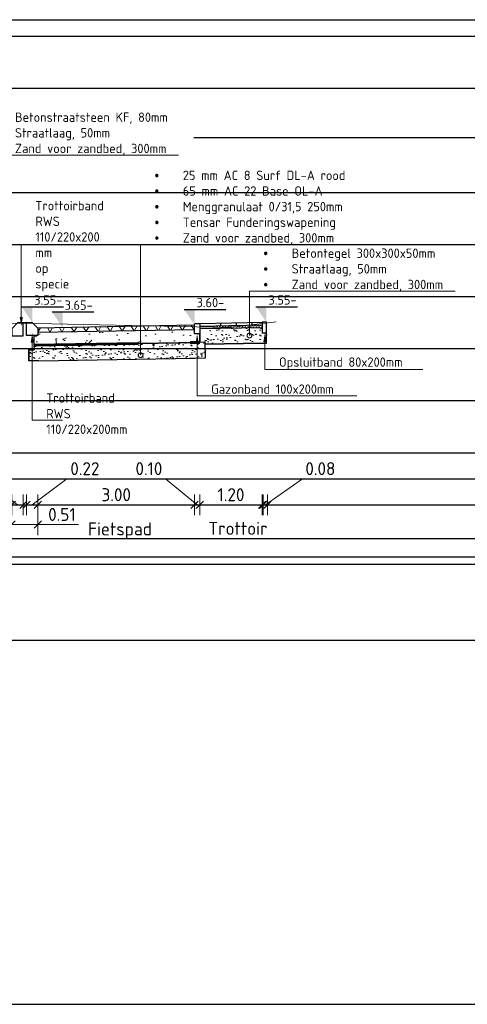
# Model space of a CAD drawing. Header units: millimetres. Extents: x 115999 to 116291, y 477119 to 477297.
# Tile 21 of 45: x 116031.85 to 116040.44, y 477235.52 to 477254.43. Entities that reach past the tile are written whole.
import ezdxf
from ezdxf import colors
from ezdxf.entities.mleader import LeaderData, LeaderLine
from ezdxf.math import Vec2, Vec3

# ---------------------------------------------------------------- set-up
doc = ezdxf.new("R2010")
doc.units = ezdxf.units.MM
doc.linetypes.add('AL-NAP_LIJN', pattern=[15.25, 12, -1.5, 0.25, -1.5])
doc.linetypes.add('DASHED', pattern=[0.75, 0.5, -0.25])
doc.layers.get('Defpoints').update_dxf_attribs({"lineweight": 25})
for name, color, linetype, lineweight in [('B-WE-GW-MAAIVELD-GD', 93, 'Continuous', 18), ('N-WE-GW-GROND_ZAND-AD', 253, 'Continuous', 18), ('N-WE-VH-VERHARDING-FUNDERING-WAP', 2, 'DASHED', 60), ('N-WE-VH-VERHARDING_ASFALT-AD', 252, 'Continuous', 18), ('N-WE-VH-VERHARDING_ASFALT-G', 252, 'Continuous', 35), ('N-WE-VH-VERHARDING_FUNDERING-AD', 252, 'Continuous', 18), ('X-XX-AL-AANPIJLING-M', 7, 'Continuous', 18), ('X-XX-AL-DETAIL1-GD', 7, 'Continuous', 25), ('X-XX-AL-NAP-GD', 7, 'AL-NAP_LIJN', 25), ('X-XX-AL-PEILMAAT-SD', 7, 'Continuous', 25), ('X-XX-AL-VERWIJZING-T18', 7, 'Continuous', 18)]:
    doc.layers.add(name, color=color, linetype=linetype, lineweight=lineweight)
doc.layers.add('X-XX-AL-HULPLIJN-GD', color=205, linetype='Continuous', lineweight=25, plot=False)
doc.styles.add('NLCS-ISO', font='txt')
doc.styles.add('NLCS-ISO-ANNOTATIEF-T18', font='txt', dxfattribs={"height": 1.8})
doc.styles.add('NLCS-ISO-ANNOTATIEF-T25', font='txt', dxfattribs={"height": 2.5})
doc.dimstyles.new('NLCS-ANNOTATIEF-T25-SCHRAP_L2_H1', dxfattribs={"dimtxt": 2.5, "dimasz": 1.4, "dimexe": 2, "dimexo": 2, "dimgap": 0.7, "dimtad": 1, "dimzin": 0, "dimdsep": 46, "dimtxsty": 'NLCS-ISO-ANNOTATIEF-T25', "dimblk": 'OBLIQUE', "dimcen": 0, "dimdle": 2, "dimclrd": 256, "dimclre": 256, "dimclrt": 256, "dimadec": 1, "dimazin": 0, "dimtfac": 1, "dimtdec": 3, "dimtofl": 0, "dimtmove": 0, "dimatfit": 3, "dimldrblk": 'OBLIQUE', "dimfxl": 2, "dimfxlon": 1, "dimtfillclr": 256, "dimtolj": 1, "dimtzin": 0, "dimlwd": -1, "dimlwe": -1, "dimarcsym": 0})

# ---------------------------------------------------------------- blocks, each defined once
blk = doc.blocks.new('SAL-PEILMAAT_INFRACAD_H01-SOD')
blk.add_line((-2, 3), (6, 3))
blk.add_solid([(-2, 3), (0, 3), (0, 0)])
at = {"style": 'NLCS-ISO'}
blk.add_attdef('...', (0.4, 3.4), '', height=1.8, dxfattribs=at)
blk = doc.blocks.new('*D23')
at = {"layer": 'Defpoints', "color": 0, "transparency": 16777216}
for p in [(116031.932, 477248.324), (116035.017, 477248.306), (116031.932, 477244.383)]:
    blk.add_point(p, dxfattribs=at)
at = {"layer": 'X-XX-AL-AANPIJLING-M', "transparency": 16777216, "insert": (116033.77, 477244.616), "char_height": 0.25, "attachment_point": 5, "style": 'NLCS-ISO-ANNOTATIEF-T25'}
blk.add_mtext('\\A1;Fietspad', dxfattribs=at)
blk = doc.blocks.new('_None')
blk = doc.blocks.new('_Oblique')
at = {"color": 0, "linetype": 'ByBlock', "lineweight": -2}
blk.add_line((-0.5, -0.5), (0.5, 0.5), dxfattribs=at)
blk = doc.blocks.new('*D8')
at = {"layer": 'Defpoints', "color": 0, "transparency": 16777216}
for p in [(116029.694, 477248.455), (116031.696, 477248.412), (116031.696, 477245.116)]:
    blk.add_point(p, dxfattribs=at)
at = {"layer": 'X-XX-AL-AANPIJLING-M', "transparency": 16777216}
for p, q in [((116029.694, 477245.316), (116029.694, 477244.916)), ((116031.696, 477245.316), (116031.696, 477244.916)), ((116029.494, 477245.116), (116031.896, 477245.116))]:
    blk.add_line(p, q, dxfattribs=at)
at = {"layer": 'X-XX-AL-AANPIJLING-M', "transparency": 16777216, "xscale": 0.14, "yscale": 0.14, "zscale": 0.14, "rotation": 180}
blk.add_blockref('_Oblique', (116029.694, 477245.116), dxfattribs=at)
at = {"layer": 'X-XX-AL-AANPIJLING-M', "transparency": 16777216, "xscale": 0.14, "yscale": 0.14, "zscale": 0.14}
blk.add_blockref('_Oblique', (116031.696, 477245.116), dxfattribs=at)
at = {"layer": 'X-XX-AL-AANPIJLING-M', "transparency": 16777216, "insert": (116030.695, 477245.311), "char_height": 0.25, "attachment_point": 5, "style": 'NLCS-ISO-ANNOTATIEF-T25'}
blk.add_mtext('\\A1;2.00', dxfattribs=at)
blk = doc.blocks.new('*D9')
at = {"layer": 'Defpoints', "color": 0, "transparency": 16777216}
for p in [(116032.197, 477248.359), (116035.201, 477248.351), (116035.201, 477245.116)]:
    blk.add_point(p, dxfattribs=at)
at = {"layer": 'X-XX-AL-AANPIJLING-M', "transparency": 16777216}
for p, q in [((116032.197, 477245.316), (116032.197, 477244.916)), ((116035.201, 477245.316), (116035.201, 477244.916)), ((116031.997, 477245.116), (116035.401, 477245.116))]:
    blk.add_line(p, q, dxfattribs=at)
at = {"layer": 'X-XX-AL-AANPIJLING-M', "transparency": 16777216, "xscale": 0.14, "yscale": 0.14, "zscale": 0.14, "rotation": 180}
blk.add_blockref('_Oblique', (116032.197, 477245.116), dxfattribs=at)
at = {"layer": 'X-XX-AL-AANPIJLING-M', "transparency": 16777216, "xscale": 0.14, "yscale": 0.14, "zscale": 0.14}
blk.add_blockref('_Oblique', (116035.201, 477245.116), dxfattribs=at)
at = {"layer": 'X-XX-AL-AANPIJLING-M', "transparency": 16777216, "insert": (116033.699, 477245.311), "char_height": 0.25, "attachment_point": 5, "style": 'NLCS-ISO-ANNOTATIEF-T25'}
blk.add_mtext('\\A1;3.00', dxfattribs=at)
blk = doc.blocks.new('*D17')
at = {"layer": 'Defpoints', "color": 0, "transparency": 16777216}
for p in [(116035.394, 477248.506), (116036.674, 477248.526), (116035.394, 477244.469)]:
    blk.add_point(p, dxfattribs=at)
at = {"layer": 'X-XX-AL-AANPIJLING-M', "transparency": 16777216, "insert": (116036.034, 477244.664), "char_height": 0.25, "attachment_point": 5, "style": 'NLCS-ISO-ANNOTATIEF-T25'}
blk.add_mtext('\\A1;Trottoir', dxfattribs=at)
blk = doc.blocks.new('_DotSmall')
at = {"color": 0, "linetype": 'ByBlock', "const_width": 0.5}
blk.add_lwpolyline([(-0.0625, 0, 1), (0.0625, 0, 1)], format="xyb", close=True, dxfattribs=at)
blk = doc.blocks.new('*D149')
at = {"layer": 'Defpoints', "color": 0, "transparency": 16777216}
for p in [(116031.687, 477248.359), (116032.196, 477248.359), (116032.196, 477244.737)]:
    blk.add_point(p, dxfattribs=at)
at = {"layer": 'X-XX-AL-AANPIJLING-M', "transparency": 16777216}
for p, q in [((116031.687, 477244.937), (116031.687, 477244.537)), ((116032.196, 477244.937), (116032.196, 477244.537)), ((116031.487, 477244.737), (116032.196, 477244.737)), ((116032.196, 477244.737), (116032.976, 477244.737))]:
    blk.add_line(p, q, dxfattribs=at)
at = {"layer": 'X-XX-AL-AANPIJLING-M', "transparency": 16777216, "xscale": 0.14, "yscale": 0.14, "zscale": 0.14, "rotation": 180}
blk.add_blockref('_Oblique', (116031.687, 477244.737), dxfattribs=at)
at = {"layer": 'X-XX-AL-AANPIJLING-M', "transparency": 16777216, "xscale": 0.14, "yscale": 0.14, "zscale": 0.14}
blk.add_blockref('_Oblique', (116032.196, 477244.737), dxfattribs=at)
at = {"layer": 'X-XX-AL-AANPIJLING-M', "transparency": 16777216, "insert": (116032.656, 477244.932), "char_height": 0.25, "attachment_point": 5, "style": 'NLCS-ISO-ANNOTATIEF-T25'}
blk.add_mtext('\\A1;0.51', dxfattribs=at)
blk = doc.blocks.new('*D150')
at = {"layer": 'Defpoints', "color": 0, "transparency": 16777216}
for p in [(116031.696, 477248.359), (116031.916, 477248.359), (116031.696, 477245.116)]:
    blk.add_point(p, dxfattribs=at)
at = {"layer": 'X-XX-AL-AANPIJLING-M', "transparency": 16777216}
for p, q in [((116031.141, 477245.616), (116030.451, 477245.616)), ((116031.806, 477245.116), (116031.141, 477245.616)), ((116031.696, 477245.316), (116031.696, 477244.916)), ((116031.916, 477245.316), (116031.916, 477244.916)), ((116032.116, 477245.116), (116031.496, 477245.116))]:
    blk.add_line(p, q, dxfattribs=at)
at = {"layer": 'X-XX-AL-AANPIJLING-M', "transparency": 16777216, "xscale": 0.14, "yscale": 0.14, "zscale": 0.14, "rotation": 180}
blk.add_blockref('_Oblique', (116031.696, 477245.116), dxfattribs=at)
at = {"layer": 'X-XX-AL-AANPIJLING-M', "transparency": 16777216, "xscale": 0.14, "yscale": 0.14, "zscale": 0.14}
blk.add_blockref('_Oblique', (116031.916, 477245.116), dxfattribs=at)
at = {"layer": 'X-XX-AL-AANPIJLING-M', "transparency": 16777216, "insert": (116030.796, 477245.811), "char_height": 0.25, "attachment_point": 5, "style": 'NLCS-ISO-ANNOTATIEF-T25'}
blk.add_mtext('\\A1;0.22', dxfattribs=at)
blk = doc.blocks.new('*D151')
at = {"layer": 'Defpoints', "color": 0, "transparency": 16777216}
for p in [(116031.977, 477248.359), (116032.197, 477248.359), (116032.197, 477245.116)]:
    blk.add_point(p, dxfattribs=at)
at = {"layer": 'X-XX-AL-AANPIJLING-M', "transparency": 16777216}
for p, q in [((116032.087, 477245.116), (116032.752, 477245.616)), ((116032.752, 477245.616), (116033.442, 477245.616)), ((116031.977, 477245.316), (116031.977, 477244.916)), ((116032.197, 477245.316), (116032.197, 477244.916)), ((116031.777, 477245.116), (116032.397, 477245.116))]:
    blk.add_line(p, q, dxfattribs=at)
at = {"layer": 'X-XX-AL-AANPIJLING-M', "transparency": 16777216, "xscale": 0.14, "yscale": 0.14, "zscale": 0.14, "rotation": 180}
blk.add_blockref('_Oblique', (116031.977, 477245.116), dxfattribs=at)
at = {"layer": 'X-XX-AL-AANPIJLING-M', "transparency": 16777216, "xscale": 0.14, "yscale": 0.14, "zscale": 0.14}
blk.add_blockref('_Oblique', (116032.197, 477245.116), dxfattribs=at)
at = {"layer": 'X-XX-AL-AANPIJLING-M', "transparency": 16777216, "insert": (116033.097, 477245.811), "char_height": 0.25, "attachment_point": 5, "style": 'NLCS-ISO-ANNOTATIEF-T25'}
blk.add_mtext('\\A1;0.22', dxfattribs=at)
blk = doc.blocks.new('*D152')
at = {"layer": 'Defpoints', "color": 0, "transparency": 16777216}
for p in [(116035.201, 477248.351), (116035.301, 477248.351), (116035.201, 477245.116)]:
    blk.add_point(p, dxfattribs=at)
at = {"layer": 'X-XX-AL-AANPIJLING-M', "transparency": 16777216}
for p, q in [((116034.646, 477245.616), (116034.006, 477245.616)), ((116035.251, 477245.116), (116034.646, 477245.616)), ((116035.201, 477245.316), (116035.201, 477244.916)), ((116035.301, 477245.316), (116035.301, 477244.916)), ((116035.201, 477245.116), (116035.061, 477245.116)), ((116035.301, 477245.116), (116035.201, 477245.116)), ((116035.301, 477245.116), (116035.441, 477245.116))]:
    blk.add_line(p, q, dxfattribs=at)
at = {"layer": 'X-XX-AL-AANPIJLING-M', "transparency": 16777216, "xscale": 0.14, "yscale": 0.14, "zscale": 0.14}
blk.add_blockref('_Oblique', (116035.201, 477245.116), dxfattribs=at)
at = {"layer": 'X-XX-AL-AANPIJLING-M', "transparency": 16777216, "xscale": 0.14, "yscale": 0.14, "zscale": 0.14, "rotation": 180}
blk.add_blockref('_Oblique', (116035.301, 477245.116), dxfattribs=at)
at = {"layer": 'X-XX-AL-AANPIJLING-M', "transparency": 16777216, "insert": (116034.326, 477245.811), "char_height": 0.25, "attachment_point": 5, "style": 'NLCS-ISO-ANNOTATIEF-T25'}
blk.add_mtext('\\A1;0.10', dxfattribs=at)
blk = doc.blocks.new('*D153')
at = {"layer": 'Defpoints', "color": 0, "transparency": 16777216}
for p in [(116036.521, 477248.372), (116036.601, 477248.359), (116036.601, 477245.116)]:
    blk.add_point(p, dxfattribs=at)
at = {"layer": 'X-XX-AL-AANPIJLING-M', "transparency": 16777216}
for p, q in [((116036.561, 477245.116), (116037.271, 477245.616)), ((116037.271, 477245.616), (116037.961, 477245.616)), ((116036.521, 477245.316), (116036.521, 477244.916)), ((116036.601, 477245.316), (116036.601, 477244.916)), ((116036.521, 477245.116), (116036.381, 477245.116)), ((116036.521, 477245.116), (116036.601, 477245.116)), ((116036.601, 477245.116), (116036.741, 477245.116))]:
    blk.add_line(p, q, dxfattribs=at)
at = {"layer": 'X-XX-AL-AANPIJLING-M', "transparency": 16777216, "xscale": 0.14, "yscale": 0.14, "zscale": 0.14}
blk.add_blockref('_Oblique', (116036.521, 477245.116), dxfattribs=at)
at = {"layer": 'X-XX-AL-AANPIJLING-M', "transparency": 16777216, "xscale": 0.14, "yscale": 0.14, "zscale": 0.14, "rotation": 180}
blk.add_blockref('_Oblique', (116036.601, 477245.116), dxfattribs=at)
at = {"layer": 'X-XX-AL-AANPIJLING-M', "transparency": 16777216, "insert": (116037.616, 477245.811), "char_height": 0.25, "attachment_point": 5, "style": 'NLCS-ISO-ANNOTATIEF-T25'}
blk.add_mtext('\\A1;0.08', dxfattribs=at)
blk = doc.blocks.new('*D201')
at = {"layer": 'Defpoints', "color": 0, "transparency": 16777216}
for p in [(116035.301, 477248.359), (116036.501, 477248.372), (116036.501, 477245.116)]:
    blk.add_point(p, dxfattribs=at)
at = {"layer": 'X-XX-AL-AANPIJLING-M', "transparency": 16777216}
for p, q in [((116035.301, 477245.316), (116035.301, 477244.916)), ((116036.501, 477245.316), (116036.501, 477244.916)), ((116035.101, 477245.116), (116036.701, 477245.116))]:
    blk.add_line(p, q, dxfattribs=at)
at = {"layer": 'X-XX-AL-AANPIJLING-M', "transparency": 16777216, "xscale": 0.14, "yscale": 0.14, "zscale": 0.14, "rotation": 180}
blk.add_blockref('_Oblique', (116035.301, 477245.116), dxfattribs=at)
at = {"layer": 'X-XX-AL-AANPIJLING-M', "transparency": 16777216, "xscale": 0.14, "yscale": 0.14, "zscale": 0.14}
blk.add_blockref('_Oblique', (116036.501, 477245.116), dxfattribs=at)
at = {"layer": 'X-XX-AL-AANPIJLING-M', "transparency": 16777216, "insert": (116035.901, 477245.311), "char_height": 0.25, "attachment_point": 5, "style": 'NLCS-ISO-ANNOTATIEF-T25'}
blk.add_mtext('\\A1;1.20', dxfattribs=at)

msp = doc.modelspace()

# ---------------------------------------------------------------- hatches: boundary and pattern name
at = {"layer": 'N-WE-GW-GROND_ZAND-AD'}
h = msp.add_hatch(dxfattribs=at)
h.set_pattern_fill('AGW-GROND_ZAND_DRAINZAND', color=256, scale=0.03, pattern_type=2)
h.set_pattern_definition([(45, (-0.840685, 0.094954), (-0.0269407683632, 0.0269407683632), [0, -0.0381])])
h.paths.add_polyline_path([(116036.521, 477248.572), (116035.401, 477248.551), (116035.401, 477248.501), (116036.521, 477248.521)])
at = {"layer": 'N-WE-VH-VERHARDING_ASFALT-AD'}
h = msp.add_hatch(dxfattribs=at)
h.set_pattern_fill('AVH-ASFALT', color=1, scale=0.2, angle=0.6013, pattern_type=2)
h.set_pattern_definition([(60.601345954, (5014.35413, -1191.48022), (-0.17424506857, 0.0981766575), []), (120.601345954, (5014.35413, -1191.48022), (-0.17214601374, -0.10181232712), [])])
h.paths.add_polyline_path([(116035.201, 477248.571), (116032.196, 477248.518), (116032.197, 477248.433), (116035.201, 477248.486)])
at = {"layer": 'N-WE-VH-VERHARDING_FUNDERING-AD'}
h = msp.add_hatch(dxfattribs=at)
h.set_pattern_fill('AVH-FUNDERING_GRANULAAT_MENG_01', color=256, scale=0.1, angle=0.6013, pattern_type=2)
h.set_pattern_definition([(50.60134595, (5014.58736, -1191.4328), (0.717879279, -0.0552208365), [0.075, -0.825]), (355.60134595, (5014.58736, -1191.4328), (-0.1466381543, 0.750694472), [0.06, -0.66]), (101.05274595, (5014.6472, -1191.4374), (0.5712416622, 0.6954731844), [0.06374019, -0.701142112]), (46.78554595, (5014.5853, -1191.2328), (1.0689194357, -0.1543089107), [0.1125, -1.2375]), (97.23694595, (5014.6743, -1191.2457), (0.924387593, 0.9838737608), [0.095610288, -1.051713]), (351.78554595, (5014.5853, -1191.2328), (0.924386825, 0.9838744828), [0.09, -0.99]), (21.60134595, (5014.6858, -1191.28177), (0.60109977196, -0.3963320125), [0.075, -0.825]), (326.60134595, (5014.6858, -1191.2818), (0.2356912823, 0.7276637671), [0.06, -0.66]), (72.05274595, (5014.7359, -1191.3148), (0.8367913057, 0.3313310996), [0.06374019, -0.701142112]), (38.101345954, (5014.58736, -1191.4328), (0.00866537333, 0.33300314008), [0, -0.652, 0, -0.67, 0, -0.6625]), (8.10134595, (5014.58736, -1191.4328), (0.25891558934, 0.39715097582), [0, -0.382, 0, -0.637, 0, -0.2525]), (328.101345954, (5014.36437, -1191.43515), (0.53402975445, -0.01695101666), [0, -0.25, 0, -0.78, 0, -1.035]), (318.10134595, (5014.2644, -1191.4362), (0.58210342, 0.1062201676), [0, -0.325, 0, -0.518, 0, -0.735])])
h.paths.add_polyline_path([(116035.304, 477248.237), (116035.303, 477248.372), (116035.302, 477248.402), (116035.202, 477248.401), (116035.202, 477248.486), (116032.431, 477248.437), (116032.197, 477248.433), (116032.198, 477248.378), (116032.118, 477248.377), (116032.12, 477248.182), (116032.436, 477248.188), (116035.441, 477248.233), (116035.641, 477248.235)])
h = msp.add_hatch(dxfattribs=at)
h.set_pattern_fill('AVH-FUNDERING_ZAND', color=256, scale=0.091, pattern_type=2)
h.set_pattern_definition([(37.5, (-0.84069, 0.09495), (-0.00573239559, 0.17534096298), [0, -0.13832, 0, -0.1547, 0, -0.147875]), (7.5, (-0.84069, 0.09495), (0.16104968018, 0.25681529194), [0, -0.07462, 0, -0.12467, 0, -0.047775]), (327.5, (-0.95262, 0.09495), (0.28338690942, 0.00051497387), [0, -0.0455, 0, -0.1638, 0, -0.21385]), (317.5, (-0.95262, 0.09495), (0.27355752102, 0.07986847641), [0, -0.02275, 0, -0.10738, 0, -0.12285])])
h.paths.add_polyline_path([(116036.501, 477248.522), (116035.401, 477248.501), (116035.401, 477248.236), (116035.503, 477248.236), (116035.503, 477248.202), (116036.506, 477248.222), (116036.551, 477248.222), (116036.581, 477248.222), (116036.581, 477248.422), (116036.501, 477248.422)])
h = msp.add_hatch(dxfattribs=at)
h.set_pattern_fill('AVH-FUNDERING_ZAND', color=256, scale=0.091, angle=0.6013, pattern_type=2)
h.set_pattern_definition([(38.101345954, (5014.63251, -1191.4118), (-0.007572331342, 0.17527114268), [0, -0.13832, 0, -0.1547, 0, -0.147875]), (8.101345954, (5014.63251, -1191.4118), (0.15834546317, 0.25849140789), [0, -0.07462, 0, -0.12467, 0, -0.047775]), (328.101345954, (5014.52059, -1191.41298), (0.283365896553, 0.003489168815), [0, -0.0455, 0, -0.1638, 0, -0.21385]), (318.101345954, (5014.5206, -1191.41298), (0.27270421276, 0.08273513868), [0, -0.02275, 0, -0.10738, 0, -0.12285])])
h.paths.add_polyline_path([(116035.408, 477248.051), (116035.408, 477248.102), (116035.406, 477248.238), (116032.482, 477248.188), (116032.12, 477248.183), (116032.121, 477248.092), (116032.021, 477248.091), (116032.024, 477247.882), (116032.487, 477247.888), (116035.409, 477247.94), (116035.409, 477247.938)])

# ---------------------------------------------------------------- linework, layer by layer
at = {"layer": 'B-WE-GW-MAAIVELD-GD', "color": 93, "linetype": 'Continuous', "lineweight": 18}
msp.add_lwpolyline([(116036.767, 477248.629), (116035.861, 477248.525), (116033.062, 477248.578), (116031.866, 477248.608), (116026.181, 477248.55), (116024.52, 477248.559), (116023.677, 477248.435), (116022.518, 477248.365), (116022.194, 477248.241), (116020.894, 477247.792), (116020.59, 477247.706)], dxfattribs=at)
at = {"layer": 'N-WE-VH-VERHARDING_ASFALT-G'}
for points in [[(116035.301, 477248.401), (116035.301, 477248.236)], [(116032.12, 477248.182), (116035.304, 477248.237)], [(116035.403, 477248.201), (116036.506, 477248.222)]]:
    msp.add_lwpolyline(points, dxfattribs=at)
at = {"layer": 'X-XX-AL-DETAIL1-GD', "flags": 128}
msp.add_lwpolyline([(116031.696, 477248.359), (116031.916, 477248.359), (116031.916, 477248.609), (116031.806, 477248.609), (116031.696, 477248.499)], close=True, dxfattribs=at)
at = {"layer": 'X-XX-AL-DETAIL1-GD'}
for points in [[(116032.188, 477248.518), (116035.196, 477248.571)], [(116032.198, 477248.433), (116035.197, 477248.486)], [(116035.301, 477248.599), (116036.521, 477248.622)], [(116035.301, 477248.549), (116036.501, 477248.572)], [(116035.301, 477248.501), (116036.501, 477248.522)], [(116035.7, 477248.606), (116035.701, 477248.556)], [(116036, 477248.612), (116036.001, 477248.562)], [(116036.3, 477248.618), (116036.301, 477248.568)], [(116036.581, 477248.622), (116036.501, 477248.622), (116036.501, 477248.422), (116036.581, 477248.422), (116036.581, 477248.622)], [(116036.481, 477248.222), (116036.581, 477248.222), (116036.581, 477248.422), (116036.554, 477248.422)], [(116032.021, 477248.091), (116032.121, 477248.092)], [(116032.208, 477247.883), (116032.024, 477247.882), (116032.021, 477248.091)], [(116032.12, 477248.182), (116035.207, 477248.236)], [(116032.12, 477248.183), (116032.12, 477248.183), (116032.121, 477248.092)], [(116035.109, 477247.935), (116035.409, 477247.938), (116035.406, 477248.238), (116035.304, 477248.237)], [(116032.208, 477247.883), (116035.212, 477247.936)]]:
    msp.add_lwpolyline(points, dxfattribs=at)
msp.add_lwpolyline([(116035.301, 477248.601), (116035.301, 477248.401), (116035.201, 477248.401), (116035.201, 477248.571, -0.414214), (116035.231, 477248.601)], format="xyb", close=True, dxfattribs=at)
at = {"layer": 'X-XX-AL-DETAIL1-GD', "flags": 128}
msp.add_lwpolyline([(116017.997, 477244.469), (116052.103, 477244.469)], dxfattribs=at)
at = {"layer": 'X-XX-AL-HULPLIJN-GD'}
for p, q in [((116017.797, 477253.118), (116047.421, 477253.118)), ((116017.797, 477251.118), (116047.421, 477251.118)), ((116017.797, 477250.118), (116047.421, 477250.118)), ((116017.797, 477249.118), (116047.421, 477249.118)), ((116017.797, 477248.118), (116047.421, 477248.118)), ((116017.797, 477247.118), (116047.421, 477247.118)), ((116017.797, 477246.118), (116047.421, 477246.118)), ((116017.797, 477245.618), (116047.421, 477245.618)), ((116017.797, 477245.118), (116047.421, 477245.118)), ((116017.797, 477245.118), (116047.421, 477245.118)), ((116017.797, 477244.118), (116047.421, 477244.118)), ((116019.552, 477235.524), (116049.177, 477235.524))]:
    msp.add_line(p, q, dxfattribs=at)
for points in [[(116017.997, 477254.434), (116047.221, 477254.434), (116047.221, 477243.969), (116017.997, 477243.969)], [(116017.797, 477254.118), (116047.421, 477254.118), (116047.421, 477242.514), (116017.797, 477242.514)]]:
    msp.add_lwpolyline(points, close=True, dxfattribs=at)
at = {"layer": 'X-XX-AL-NAP-GD'}
msp.add_line((116019.938, 477252.168), (116048.063, 477252.168), dxfattribs=at)

# ---------------------------------------------------------------- block references
at = {"layer": 'X-XX-AL-PEILMAAT-SD', "xscale": 0.1, "yscale": 0.1, "zscale": 0.1}
for p, values in [((116035.201, 477248.571), {'...': '3.60-'}), ((116036.58, 477248.622), {'...': '3.55-'})]:
    msp.add_blockref('SAL-PEILMAAT_INFRACAD_H01-SOD', p, dxfattribs=at).add_auto_attribs(values)

# ---------------------------------------------------------------- dimensions: what is measured, and where the dimension line sits
at = {"layer": 'X-XX-AL-AANPIJLING-M'}
for base, p1, p2, text, picture, middle in [((116035.394, 477244.469), (116036.674, 477248.526), (116035.394, 477248.506), 'Trottoir', '*D17', (116036.034, 477244.469)), ((116031.932, 477244.383), (116035.017, 477248.306), (116031.932, 477248.324), 'Fietspad', '*D23', (116033.77, 477244.383))]:
    dim = msp.add_linear_dim(base=base, p1=p1, p2=p2, text=text, dimstyle='NLCS-ANNOTATIEF-T25-SCHRAP_L2_H1', override={"dimblk1": 'None', "dimblk2": 'None', "dimsah": 1, "dimse1": 1, "dimse2": 1, "dimsd1": 1, "dimsd2": 1}, dxfattribs=at)
    dim.commit()
    dim.dimension.update_dxf_attribs({"geometry": picture, "text_midpoint": middle, "dimtype": 160})
for base, p1, p2, picture, middle in [((116031.696, 477245.116), (116029.694, 477248.455), (116031.696, 477248.412), '*D8', (116030.695, 477245.311)), ((116035.201, 477245.116), (116032.197, 477248.359), (116035.201, 477248.351), '*D9', (116033.699, 477245.311)), ((116036.501, 477245.116), (116035.301, 477248.359), (116036.501, 477248.372), '*D201', (116035.901, 477245.311))]:
    dim = msp.add_linear_dim(base=base, p1=p1, p2=p2, dimstyle='NLCS-ANNOTATIEF-T25-SCHRAP_L2_H1', dxfattribs=at)
    dim.commit()
    dim.dimension.update_dxf_attribs({"geometry": picture, "text_midpoint": middle})
dim = msp.add_linear_dim(base=(116036.601, 477245.116), p1=(116036.521, 477248.372), p2=(116036.601, 477248.359), angle=180, dimstyle='NLCS-ANNOTATIEF-T25-SCHRAP_L2_H1', override={"dimtmove": 1}, dxfattribs=at)
dim.commit()
dim.dimension.update_dxf_attribs({"geometry": '*D153', "text_midpoint": (116037.341, 477245.616), "dimtype": 160})

# ---------------------------------------------------------------- leaders
at = {"layer": 'X-XX-AL-VERWIJZING-T18'}
ml = msp.add_multileader_mtext('Standard', dxfattribs=at)
ml.set_content('\\pxi-3,l3,t3;{\\fSymbol|b0|i0|c2|p18;·^I}Betontegel 300x300x50mm\\P{\\fSymbol|b0|i0|c2|p18;·^I}Straatlaag, 50mm\\P{\\fSymbol|b0|i0|c2|p18;·^I}Zand voor zandbed, 300mm ', color=256, style='NLCS-ISO-ANNOTATIEF-T18')
ml.set_leader_properties(color=256, linetype='ByLayer', lineweight=-1)
ml.set_arrow_properties(name='DOTSMALL')
ml.build(insert=Vec2(0, 0))
ml.multileader.update_dxf_attribs({"text_left_attachment_type": 5, "text_right_attachment_type": 5, "dogleg_length": 1.8, "arrow_head_size": 0.18, "scale": 0.1})
ctx = ml.context
ctx.base_point, ctx.scale, ctx.char_height, ctx.arrow_head_size, ctx.landing_gap_size, ctx.plane_origin = Vec3(116036.435, 477249.223), 0.1, 0.18, 0.18, 0.09, Vec3(116036.253, 477248.61)
ctx.left_attachment, ctx.right_attachment = 5, 5
notes = []
notes.append((ctx, [(0, (1, 1, 0), (116036.255, 477249.223), (1, 0), 0.18, [(3, [(116036.255, 477248.367), (116036.255, 477248.537), (116036.255, 477248.595)], 0, [])])]))
ctx.mtext.insert, ctx.mtext.flow_direction = Vec3(116036.525, 477250.039), 5
ml = msp.add_multileader_mtext('Standard', dxfattribs=at)
ml.set_content('Gazonband 100x200mm', color=256, style='NLCS-ISO-ANNOTATIEF-T18')
ml.set_leader_properties(color=256, linetype='ByLayer', lineweight=-1)
ml.build(insert=Vec2(0, 0))
ml.multileader.update_dxf_attribs({"text_left_attachment_type": 5, "text_right_attachment_type": 5, "dogleg_length": 1.8, "arrow_head_size": 0.18, "scale": 0.1})
ctx = ml.context
ctx.base_point, ctx.scale, ctx.char_height, ctx.arrow_head_size, ctx.landing_gap_size, ctx.plane_origin = Vec3(116035.431, 477247.213), 0.1, 0.18, 0.18, 0.09, Vec3(116035.249, 477248.945)
ctx.left_attachment, ctx.right_attachment = 5, 5
notes.append((ctx, [(0, (1, 1, 0), (116035.251, 477247.213), (1, 0), 0.18, [(0, [(116035.251, 477248.401)], 0, [])])]))
ctx.mtext.insert, ctx.mtext.flow_direction = Vec3(116035.521, 477247.429), 5
ml = msp.add_multileader_mtext('Standard', dxfattribs=at)
ml.set_content('Opsluitband 80x200mm', color=256, style='NLCS-ISO-ANNOTATIEF-T18')
ml.set_leader_properties(color=256, linetype='ByLayer', lineweight=-1)
ml.build(insert=Vec2(0, 0))
ml.multileader.update_dxf_attribs({"text_left_attachment_type": 5, "text_right_attachment_type": 5, "dogleg_length": 1.8, "arrow_head_size": 0.18, "scale": 0.1})
ctx = ml.context
ctx.base_point, ctx.scale, ctx.char_height, ctx.arrow_head_size, ctx.landing_gap_size, ctx.plane_origin = Vec3(116036.731, 477247.714), 0.1, 0.18, 0.18, 0.09, Vec3(116036.549, 477248.966)
ctx.left_attachment, ctx.right_attachment = 5, 5
notes.append((ctx, [(0, (1, 1, 0), (116036.551, 477247.714), (1, 0), 0.18, [(0, [(116036.551, 477248.422)], 0, [])])]))
ctx.mtext.insert, ctx.mtext.flow_direction = Vec3(116036.821, 477247.948), 5
for ctx, leaders in notes:
    for number, flags, end, landing, length, lines in leaders:
        leader = LeaderData()
        leader.index, (leader.has_last_leader_line, leader.has_dogleg_vector, leader.attachment_direction) = number, flags
        leader.last_leader_point, leader.dogleg_vector, leader.dogleg_length = Vec3(end), Vec3(landing), length
        for number, points, colour, breaks in lines:
            line = LeaderLine()
            line.index, line.vertices, line.color, line.breaks = number, Vec3.list(points), colors.encode_raw_color(colour), breaks
            leader.lines.append(line)
        ctx.leaders.append(leader)

# ---------------------------------------------------------------- next in the draw order: leaders
ml = msp.add_multileader_mtext('Standard', dxfattribs=at)
ml.set_content('\\pxi-3,l3,t3;{\\fSymbol|b0|i0|c2|p18;·^I}Betonstraatsteen KF, 80mm\\P{\\fSymbol|b0|i0|c2|p18;·^I}Straatlaag, 50mm\\P{\\fSymbol|b0|i0|c2|p18;·^I}Zand voor zandbed, 300mm ', color=256, style='NLCS-ISO-ANNOTATIEF-T18')
ml.set_leader_properties(color=256, linetype='ByLayer', lineweight=-1)
ml.set_arrow_properties(name='DOTSMALL')
ml.build(insert=Vec2(0, 0))
ml.multileader.update_dxf_attribs({"text_left_attachment_type": 5, "text_right_attachment_type": 5, "dogleg_length": 1.8, "arrow_head_size": 0.18, "scale": 0.1})
ctx = ml.context
ctx.base_point, ctx.scale, ctx.char_height, ctx.arrow_head_size, ctx.landing_gap_size, ctx.plane_origin = Vec3(116031.126, 477251.835), 0.1, 0.18, 0.18, 0.09, Vec3(116030.945, 477248.324)
ctx.left_attachment, ctx.right_attachment = 5, 5
notes = []
notes.append((ctx, [(0, (1, 1, 0), (116030.946, 477251.835), (1, 0), 0.18, [(3, [(116030.946, 477247.779), (116030.946, 477248.081), (116030.946, 477248.251), (116030.946, 477248.309)], 0, [])])]))
ctx.mtext.insert, ctx.mtext.flow_direction = Vec3(116031.216, 477252.651), 5
ctx.mtext.has_bg_fill, ctx.mtext.bg_color, ctx.mtext.bg_scale_factor, ctx.mtext.bg_transparency, ctx.mtext.use_window_bg_color = 1, -1027028792, 1.5, 0, 1
for ctx, leaders in notes:
    for number, flags, end, landing, length, lines in leaders:
        leader = LeaderData()
        leader.index, (leader.has_last_leader_line, leader.has_dogleg_vector, leader.attachment_direction) = number, flags
        leader.last_leader_point, leader.dogleg_vector, leader.dogleg_length = Vec3(end), Vec3(landing), length
        for number, points, colour, breaks in lines:
            line = LeaderLine()
            line.index, line.vertices, line.color, line.breaks = number, Vec3.list(points), colors.encode_raw_color(colour), breaks
            leader.lines.append(line)
        ctx.leaders.append(leader)

# ---------------------------------------------------------------- next in the draw order: linework, layer by layer
at = {"layer": 'N-WE-VH-VERHARDING-FUNDERING-WAP', "ltscale": 4}
msp.add_lwpolyline([(116032.12, 477248.182), (116035.304, 477248.237)], dxfattribs=at)
at = {"layer": 'N-WE-VH-VERHARDING_ASFALT-G'}
for points in [[(116031.916, 477248.609), (116032.076, 477248.609)], [(116032.121, 477248.092), (116032.021, 477248.091), (116032.024, 477247.882)]]:
    msp.add_lwpolyline(points, dxfattribs=at)
at = {"layer": 'X-XX-AL-DETAIL1-GD'}
for points in [[(116031.976, 477248.619), (116031.916, 477248.609)], [(116032.118, 477248.377), (116032.12, 477248.182)]]:
    msp.add_lwpolyline(points, dxfattribs=at)
at = {"layer": 'X-XX-AL-DETAIL1-GD', "flags": 128}
msp.add_lwpolyline([(116032.196, 477248.369), (116031.976, 477248.369), (116031.976, 477248.619), (116032.086, 477248.619), (116032.196, 477248.509)], close=True, dxfattribs=at)

# ---------------------------------------------------------------- next in the draw order: block references
at = {"layer": 'X-XX-AL-PEILMAAT-SD', "xscale": 0.1, "yscale": 0.1, "zscale": 0.1}
for p, values in [((116032.086, 477248.619), {'...': '3.55-'}), ((116032.668, 477248.521), {'...': '3.65-'})]:
    msp.add_blockref('SAL-PEILMAAT_INFRACAD_H01-SOD', p, dxfattribs=at).add_auto_attribs(values)

# ---------------------------------------------------------------- next in the draw order: dimensions: what is measured, and where the dimension line sits
at = {"layer": 'X-XX-AL-AANPIJLING-M'}
for base, p1, p2, picture, middle in [((116031.696, 477245.116), (116031.916, 477248.359), (116031.696, 477248.359), '*D150', (116031.071, 477245.616)), ((116035.201, 477245.116), (116035.301, 477248.351), (116035.201, 477248.351), '*D152', (116034.576, 477245.616))]:
    dim = msp.add_linear_dim(base=base, p1=p1, p2=p2, dimstyle='NLCS-ANNOTATIEF-T25-SCHRAP_L2_H1', override={"dimtmove": 1}, dxfattribs=at)
    dim.commit()
    dim.dimension.update_dxf_attribs({"geometry": picture, "text_midpoint": middle, "dimtype": 160})
dim = msp.add_linear_dim(base=(116032.196, 477244.737), p1=(116031.687, 477248.359), p2=(116032.196, 477248.359), dimstyle='NLCS-ANNOTATIEF-T25-SCHRAP_L2_H1', dxfattribs=at)
dim.commit()
dim.dimension.update_dxf_attribs({"geometry": '*D149', "text_midpoint": (116032.656, 477244.932)})
dim = msp.add_linear_dim(base=(116032.197, 477245.116), p1=(116031.977, 477248.359), p2=(116032.197, 477248.359), angle=180, dimstyle='NLCS-ANNOTATIEF-T25-SCHRAP_L2_H1', override={"dimtmove": 1}, dxfattribs=at)
dim.commit()
dim.dimension.update_dxf_attribs({"geometry": '*D151', "text_midpoint": (116032.822, 477245.616), "dimtype": 160})

# ---------------------------------------------------------------- next in the draw order: leaders
at = {"layer": 'X-XX-AL-VERWIJZING-T18'}
ml = msp.add_multileader_mtext('Standard', dxfattribs=at)
ml.set_content('\\pxi-3,l3,t3;{\\fSymbol|b0|i0|c2|p18;·^I}25 mm AC 8 Surf DL-A rood\\P{\\fSymbol|b0|i0|c2|p18;·^I}65 mm AC 22 Base OL-A\\P{\\fSymbol|b0|i0|c2|p18;·^I}Menggranulaat 0/31,5 250mm\\P{\\fSymbol|b0|i0|c2|p18;·^I}Tensar Funderingswapening\\P{\\fSymbol|b0|i0|c2|p18;·^I}Zand voor zandbed, 300mm ', color=256, style='NLCS-ISO-ANNOTATIEF-T18')
ml.set_leader_properties(color=256, linetype='ByLayer', lineweight=-1)
ml.set_arrow_properties(name='DOTSMALL')
ml.build(insert=Vec2(0, 0))
ml.multileader.update_dxf_attribs({"text_left_attachment_type": 5, "text_right_attachment_type": 5, "dogleg_length": 1.8, "arrow_head_size": 0.18, "scale": 0.1})
ctx = ml.context
ctx.base_point, ctx.scale, ctx.char_height, ctx.arrow_head_size, ctx.landing_gap_size, ctx.plane_origin = Vec3(116034.346, 477250.118), 0.1, 0.18, 0.18, 0.09, Vec3(116034.164, 477248.536)
ctx.left_attachment, ctx.right_attachment = 5, 5
notes = []
notes.append((ctx, [(0, (1, 1, 0), (116034.166, 477250.118), (1, 0), 0.18, [(3, [(116034.166, 477247.991), (116034.166, 477248.293), (116034.166, 477248.521)], 0, [])])]))
ctx.mtext.insert, ctx.mtext.flow_direction = Vec3(116034.436, 477251.534), 5
ml = msp.add_multileader_mtext('Standard', dxfattribs=at)
ml.set_content('Trottoirband RWS 110/220x200 mm\\Pop specie', color=256, style='NLCS-ISO-ANNOTATIEF-T18')
ml.set_leader_properties(color=256, linetype='ByLayer', lineweight=-1)
ml.build(insert=Vec2(0, 0))
ml.multileader.update_dxf_attribs({"text_left_attachment_type": 5, "text_right_attachment_type": 5, "dogleg_length": 1.8, "arrow_head_size": 0.18, "scale": 0.1})
ctx = ml.context
ctx.base_point, ctx.scale, ctx.char_height, ctx.arrow_head_size, ctx.landing_gap_size, ctx.plane_origin = Vec3(116032.057, 477250.118), 0.1, 0.18, 0.18, 0.09, Vec3(116031.879, 477248.439)
ctx.left_attachment, ctx.right_attachment = 5, 5
notes.append((ctx, [(1, (1, 1, 0), (116031.877, 477250.118), (1, 0), 0.18, [(0, [(116031.877, 477248.543)], 0, [])])]))
ctx.mtext.insert, ctx.mtext.width, ctx.mtext.flow_direction = Vec3(116032.147, 477250.952), 3.09951, 5
ml = msp.add_multileader_mtext('Standard', dxfattribs=at)
ml.set_content('Trottoirband RWS\\P110/220x200mm', color=256, style='NLCS-ISO-ANNOTATIEF-T18')
ml.set_leader_properties(color=256, linetype='ByLayer', lineweight=-1)
ml.build(insert=Vec2(0, 0))
ml.multileader.update_dxf_attribs({"text_left_attachment_type": 5, "text_right_attachment_type": 5, "dogleg_length": 1.8, "arrow_head_size": 0.18, "scale": 0.1})
ctx = ml.context
ctx.base_point, ctx.scale, ctx.char_height, ctx.arrow_head_size, ctx.landing_gap_size, ctx.plane_origin = Vec3(116032.266, 477246.742), 0.1, 0.18, 0.18, 0.09, Vec3(116032.087, 477249.743)
ctx.left_attachment, ctx.right_attachment = 5, 5
notes.append((ctx, [(1, (1, 1, 0), (116032.086, 477246.742), (1, 0), 0.18, [(0, [(116032.086, 477248.409)], 0, [])])]))
ctx.mtext.insert, ctx.mtext.width, ctx.mtext.flow_direction = Vec3(116032.356, 477247.258), 3.09951, 5
for ctx, leaders in notes:
    for number, flags, end, landing, length, lines in leaders:
        leader = LeaderData()
        leader.index, (leader.has_last_leader_line, leader.has_dogleg_vector, leader.attachment_direction) = number, flags
        leader.last_leader_point, leader.dogleg_vector, leader.dogleg_length = Vec3(end), Vec3(landing), length
        for number, points, colour, breaks in lines:
            line = LeaderLine()
            line.index, line.vertices, line.color, line.breaks = number, Vec3.list(points), colors.encode_raw_color(colour), breaks
            leader.lines.append(line)
        ctx.leaders.append(leader)

doc.saveas('drawing.dxf')
